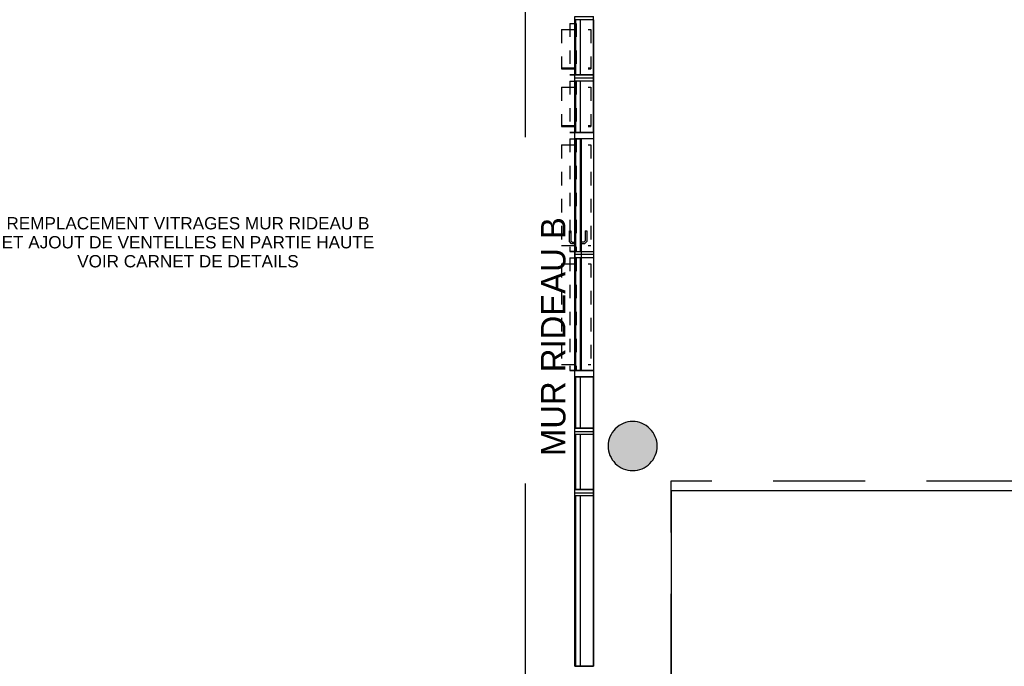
# Model space of a CAD drawing. Extents: x -24342 to 73038, y -9656 to 30949.
# Tile 23 of 170: x 116 to 919, y -2105 to -1578. Entities that reach past the tile are written whole.
import ezdxf

# ---------------------------------------------------------------- set-up
doc = ezdxf.new("R2010")
doc.units = 0
for name, pattern in [('21.0032_xref_rdc_02_pro$0$Tirets A', [220, 110, -110]), ('21.0032_xref_rdc_02_pro$0$Tirets petits', [125, 75, -50]), ('21.0032_xref_rdc_02_pro$0$Traits', [564.444447, 282.222223, -282.222223]), ('ACAD_ISO12W100', [21, 12, -3, 0, -3, 0, -3])]:
    doc.linetypes.add(name, pattern=pattern)
for name, color, linetype in [('0_XREF', 250, 'Continuous'), ('21.0032_xref_rdc_02_pro$0$02-06 Poutre.Construction', 251, 'Continuous'), ('21.0032_xref_rdc_02_pro$0$06-02 Texte 200ème 100ème.Texte', 251, 'Continuous'), ('21.0032_xref_rdc_02_pro$0$06-05 Texte 50ème 20ème - DCE.Texte', 251, 'Continuous'), ('21.0032_xref_rdc_02_pro$0$08-01 2D Dessin général.2D', 251, 'Continuous'), ('21.0032_xref_rdc_02_pro$0$08-01 contour hachures', 251, 'Continuous'), ('21.0032_xref_rdc_02_pro$0$A-AREA-____-OTLN.Modèle IFC', 251, 'Continuous'), ('21.0032_xref_rdc_02_pro$0$A-DOOR-____-OTLN.Modèle IFC', 251, 'Continuous'), ('21.0032_xref_rdc_02_pro$0$A-GLAZ-CURT-OTLN.Modèle IFC', 251, 'Continuous'), ('21.0032_xref_rdc_02_pro$0$A-GLAZ-CWMG-OTLN.Modèle IFC', 251, 'Continuous'), ('21.0032_xref_rdc_02_pro$0$S-COLS-____-OTLN.Modèle IFC', 251, 'Continuous')]:
    doc.layers.add(name, color=color, linetype=linetype)
doc.styles.add('21.0032_xref_rdc_02_pro$0$Standard', font='txt')
doc.styles.add('21.0032_xref_rdc_02_pro$0$STYLE_GENERE_5', font='arial.ttf')

# ---------------------------------------------------------------- blocks, each defined once
blk = doc.blocks.new('21.0032_xref_rdc_02_pro$0$Poteau_8_1', base_point=(6160, -19250))
at = {"layer": '21.0032_xref_rdc_02_pro$0$S-COLS-____-OTLN.Modèle IFC', "linetype": 'Continuous'}
blk.add_hatch(color=256, dxfattribs=at).paths.add_polyline_path([(5960, -19250, 0.414214), (6160, -19450, 0.414214), (6360, -19250, 0.414214), (6160, -19050, 0.414214)])
at = {"layer": '21.0032_xref_rdc_02_pro$0$S-COLS-____-OTLN.Modèle IFC', "linetype": 'Continuous', "flags": 128}
blk.add_lwpolyline([(5960, -19250, 0.414214), (6160, -19450, 0.414214), (6360, -19250, 0.414214), (6160, -19050, 0.414214)], format="xyb", close=True, dxfattribs=at)
blk = doc.blocks.new('21.0032_xref_rdc_02_pro$0$Poutre_125_1', base_point=(5648.7, -17715.1))
at = {"layer": '21.0032_xref_rdc_02_pro$0$02-06 Poutre.Construction', "linetype": '21.0032_xref_rdc_02_pro$0$Tirets A'}
for p, q in [((5648.7, -17715.1), (5648.7, -18631.4)), ((5648.7, -17715.1), (5698.7, -17715.1)), ((5698.7, -17715.1), (5698.7, -18631.4)), ((5648.7, -18631.4), (5698.7, -18631.4))]:
    blk.add_line(p, q, dxfattribs=at)
blk = doc.blocks.new('21.0032_xref_rdc_02_pro$0$Poutre_126_1', base_point=(5648.7, -17715.1))
at = {"layer": '21.0032_xref_rdc_02_pro$0$02-06 Poutre.Construction', "linetype": '21.0032_xref_rdc_02_pro$0$Tirets A'}
for p, q in [((5648.7, -17715.1), (5648.7, -18635)), ((5648.7, -17715.1), (5698.7, -17715.1)), ((5698.7, -17715.1), (5698.7, -18635)), ((5648.7, -18635), (5698.7, -18635))]:
    blk.add_line(p, q, dxfattribs=at)
blk = doc.blocks.new('21.0032_xref_rdc_02_pro$0$Poutre_127_1', base_point=(5648.7, -16745.2))
at = {"layer": '21.0032_xref_rdc_02_pro$0$02-06 Poutre.Construction', "linetype": '21.0032_xref_rdc_02_pro$0$Tirets A'}
for p, q in [((5648.7, -16745.2), (5648.7, -17661.5)), ((5648.7, -16745.2), (5698.7, -16745.2)), ((5698.7, -16745.2), (5698.7, -17661.5)), ((5648.7, -17661.5), (5698.7, -17661.5))]:
    blk.add_line(p, q, dxfattribs=at)
blk = doc.blocks.new('21.0032_xref_rdc_02_pro$0$Poutre_128_1', base_point=(5698.7, -16795.2))
at = {"layer": '21.0032_xref_rdc_02_pro$0$02-06 Poutre.Construction', "linetype": '21.0032_xref_rdc_02_pro$0$Tirets A'}
for p, q in [((5578.7, -16795.2), (5578.7, -17615.1)), ((5578.7, -16795.2), (5818.7, -16795.2)), ((5818.7, -16795.2), (5818.7, -17615.1)), ((5578.7, -17615.1), (5818.7, -17615.1))]:
    blk.add_line(p, q, dxfattribs=at)
blk = doc.blocks.new('21.0032_xref_rdc_02_pro$0$Poutre_129_1', base_point=(5648.7, -16745.2))
at = {"layer": '21.0032_xref_rdc_02_pro$0$02-06 Poutre.Construction', "linetype": '21.0032_xref_rdc_02_pro$0$Tirets A'}
for p, q in [((5648.7, -16745.2), (5648.7, -17665.1)), ((5648.7, -16745.2), (5698.7, -16745.2)), ((5698.7, -16745.2), (5698.7, -17665.1)), ((5648.7, -17665.1), (5698.7, -17665.1))]:
    blk.add_line(p, q, dxfattribs=at)
blk = doc.blocks.new('21.0032_xref_rdc_02_pro$0$Poutre_130_1', base_point=(5648.7, -16275.1))
at = {"layer": '21.0032_xref_rdc_02_pro$0$02-06 Poutre.Construction', "linetype": '21.0032_xref_rdc_02_pro$0$Tirets A'}
for p, q in [((5648.7, -16275.1), (5648.7, -16691.4)), ((5648.7, -16275.1), (5698.7, -16275.1)), ((5698.7, -16275.1), (5698.7, -16691.4)), ((5648.7, -16691.4), (5698.7, -16691.4))]:
    blk.add_line(p, q, dxfattribs=at)
blk = doc.blocks.new('21.0032_xref_rdc_02_pro$0$Poutre_131_1', base_point=(5648.7, -16275.1))
at = {"layer": '21.0032_xref_rdc_02_pro$0$02-06 Poutre.Construction', "linetype": '21.0032_xref_rdc_02_pro$0$Tirets A'}
for p, q in [((5648.7, -16275.1), (5648.7, -16695)), ((5648.7, -16275.1), (5698.7, -16275.1)), ((5698.7, -16275.1), (5698.7, -16695)), ((5648.7, -16695), (5698.7, -16695))]:
    blk.add_line(p, q, dxfattribs=at)
blk = doc.blocks.new('21.0032_xref_rdc_02_pro$0$Poutre_132_1', base_point=(5648.7, -15805.2))
at = {"layer": '21.0032_xref_rdc_02_pro$0$02-06 Poutre.Construction', "linetype": '21.0032_xref_rdc_02_pro$0$Tirets A'}
for p, q in [((5648.7, -15805.2), (5648.7, -16221.5)), ((5648.7, -15805.2), (5698.7, -15805.2)), ((5698.7, -15805.2), (5698.7, -16221.5)), ((5648.7, -16221.5), (5698.7, -16221.5))]:
    blk.add_line(p, q, dxfattribs=at)
blk = doc.blocks.new('21.0032_xref_rdc_02_pro$0$Poutre_133_1', base_point=(5648.7, -15805.2))
at = {"layer": '21.0032_xref_rdc_02_pro$0$02-06 Poutre.Construction', "linetype": '21.0032_xref_rdc_02_pro$0$Tirets A'}
for p, q in [((5648.7, -15805.2), (5648.7, -16225.1)), ((5648.7, -15805.2), (5698.7, -15805.2)), ((5698.7, -15805.2), (5698.7, -16225.1)), ((5648.7, -16225.1), (5698.7, -16225.1))]:
    blk.add_line(p, q, dxfattribs=at)
blk = doc.blocks.new('21.0032_xref_rdc_02_pro$0$Poutre_150_1', base_point=(5698.7, -16795.2))
at = {"layer": '21.0032_xref_rdc_02_pro$0$02-06 Poutre.Construction', "linetype": '21.0032_xref_rdc_02_pro$0$Tirets A'}
for p, q in [((5578.7, -16795.2), (5578.7, -17615.1)), ((5578.7, -16795.2), (5818.7, -16795.2)), ((5818.7, -16795.2), (5818.7, -17615.1)), ((5578.7, -17615.1), (5818.7, -17615.1))]:
    blk.add_line(p, q, dxfattribs=at)
blk = doc.blocks.new('21.0032_xref_rdc_02_pro$0$Poutre_151_1', base_point=(5698.7, -16795.2))
at = {"layer": '21.0032_xref_rdc_02_pro$0$02-06 Poutre.Construction', "linetype": '21.0032_xref_rdc_02_pro$0$Tirets A'}
for p, q in [((5578.7, -16795.2), (5578.7, -17615.1)), ((5578.7, -16795.2), (5818.7, -16795.2)), ((5818.7, -16795.2), (5818.7, -17615.1)), ((5578.7, -17615.1), (5818.7, -17615.1))]:
    blk.add_line(p, q, dxfattribs=at)
blk = doc.blocks.new('21.0032_xref_rdc_02_pro$0$Poutre_152_1', base_point=(5698.7, -16795.2))
at = {"layer": '21.0032_xref_rdc_02_pro$0$02-06 Poutre.Construction', "linetype": '21.0032_xref_rdc_02_pro$0$Tirets A'}
for p, q in [((5578.7, -16795.2), (5578.7, -17615.1)), ((5578.7, -16795.2), (5818.7, -16795.2)), ((5818.7, -16795.2), (5818.7, -17615.1)), ((5578.7, -17615.1), (5818.7, -17615.1))]:
    blk.add_line(p, q, dxfattribs=at)
blk = doc.blocks.new('21.0032_xref_rdc_02_pro$0$Poutre_153_1', base_point=(5698.7, -17765.1))
at = {"layer": '21.0032_xref_rdc_02_pro$0$02-06 Poutre.Construction', "linetype": '21.0032_xref_rdc_02_pro$0$Tirets A'}
for p, q in [((5578.7, -17765.1), (5578.7, -18585)), ((5578.7, -17765.1), (5818.7, -17765.1)), ((5818.7, -17765.1), (5818.7, -18585)), ((5578.7, -18585), (5818.7, -18585))]:
    blk.add_line(p, q, dxfattribs=at)
blk = doc.blocks.new('21.0032_xref_rdc_02_pro$0$Poutre_154_1', base_point=(5698.7, -17765.1))
at = {"layer": '21.0032_xref_rdc_02_pro$0$02-06 Poutre.Construction', "linetype": '21.0032_xref_rdc_02_pro$0$Tirets A'}
for p, q in [((5578.7, -17765.1), (5578.7, -18585)), ((5578.7, -17765.1), (5818.7, -17765.1)), ((5818.7, -17765.1), (5818.7, -18585)), ((5578.7, -18585), (5818.7, -18585))]:
    blk.add_line(p, q, dxfattribs=at)
blk = doc.blocks.new('21.0032_xref_rdc_02_pro$0$Poutre_155_1', base_point=(5698.7, -17765.1))
at = {"layer": '21.0032_xref_rdc_02_pro$0$02-06 Poutre.Construction', "linetype": '21.0032_xref_rdc_02_pro$0$Tirets A'}
for p, q in [((5578.7, -17765.1), (5578.7, -18585)), ((5578.7, -17765.1), (5818.7, -17765.1)), ((5818.7, -17765.1), (5818.7, -18585)), ((5578.7, -18585), (5818.7, -18585))]:
    blk.add_line(p, q, dxfattribs=at)
blk = doc.blocks.new('21.0032_xref_rdc_02_pro$0$Poutre_156_1', base_point=(5698.7, -17765.1))
at = {"layer": '21.0032_xref_rdc_02_pro$0$02-06 Poutre.Construction', "linetype": '21.0032_xref_rdc_02_pro$0$Tirets A'}
for p, q in [((5578.7, -17765.1), (5578.7, -18585)), ((5578.7, -17765.1), (5818.7, -17765.1)), ((5818.7, -17765.1), (5818.7, -18585)), ((5578.7, -18585), (5818.7, -18585))]:
    blk.add_line(p, q, dxfattribs=at)
blk = doc.blocks.new('21.0032_xref_rdc_02_pro$0$Poutre_157_1', base_point=(5698.7, -16325.1))
at = {"layer": '21.0032_xref_rdc_02_pro$0$02-06 Poutre.Construction', "linetype": '21.0032_xref_rdc_02_pro$0$Tirets A'}
for p, q in [((5578.7, -16325.1), (5578.7, -16645)), ((5578.7, -16325.1), (5818.7, -16325.1)), ((5818.7, -16325.1), (5818.7, -16645)), ((5578.7, -16645), (5818.7, -16645))]:
    blk.add_line(p, q, dxfattribs=at)
blk = doc.blocks.new('21.0032_xref_rdc_02_pro$0$Poutre_158_1', base_point=(5698.7, -16325.1))
at = {"layer": '21.0032_xref_rdc_02_pro$0$02-06 Poutre.Construction', "linetype": '21.0032_xref_rdc_02_pro$0$Tirets A'}
for p, q in [((5578.7, -16325.1), (5578.7, -16645)), ((5578.7, -16325.1), (5818.7, -16325.1)), ((5818.7, -16325.1), (5818.7, -16645)), ((5578.7, -16645), (5818.7, -16645))]:
    blk.add_line(p, q, dxfattribs=at)
blk = doc.blocks.new('21.0032_xref_rdc_02_pro$0$Poutre_159_1', base_point=(5698.7, -16325.1))
at = {"layer": '21.0032_xref_rdc_02_pro$0$02-06 Poutre.Construction', "linetype": '21.0032_xref_rdc_02_pro$0$Tirets A'}
for p, q in [((5578.7, -16325.1), (5578.7, -16636.9)), ((5578.7, -16325.1), (5818.7, -16325.1)), ((5818.7, -16325.1), (5818.7, -16636.9)), ((5578.7, -16636.9), (5818.7, -16636.9))]:
    blk.add_line(p, q, dxfattribs=at)
blk = doc.blocks.new('21.0032_xref_rdc_02_pro$0$Poutre_160_1', base_point=(5698.7, -16325.1))
at = {"layer": '21.0032_xref_rdc_02_pro$0$02-06 Poutre.Construction', "linetype": '21.0032_xref_rdc_02_pro$0$Tirets A'}
for p, q in [((5578.7, -16325.1), (5578.7, -16645)), ((5578.7, -16325.1), (5818.7, -16325.1)), ((5818.7, -16325.1), (5818.7, -16645)), ((5578.7, -16645), (5818.7, -16645))]:
    blk.add_line(p, q, dxfattribs=at)
blk = doc.blocks.new('21.0032_xref_rdc_02_pro$0$Poutre_161_1', base_point=(5698.7, -15855.2))
at = {"layer": '21.0032_xref_rdc_02_pro$0$02-06 Poutre.Construction', "linetype": '21.0032_xref_rdc_02_pro$0$Tirets A'}
for p, q in [((5578.7, -15855.2), (5578.7, -16175.1)), ((5578.7, -15855.2), (5818.7, -15855.2)), ((5818.7, -15855.2), (5818.7, -16175.1)), ((5578.7, -16175.1), (5818.7, -16175.1))]:
    blk.add_line(p, q, dxfattribs=at)
blk = doc.blocks.new('21.0032_xref_rdc_02_pro$0$Poutre_162_1', base_point=(5698.7, -15855.2))
at = {"layer": '21.0032_xref_rdc_02_pro$0$02-06 Poutre.Construction', "linetype": '21.0032_xref_rdc_02_pro$0$Tirets A'}
for p, q in [((5578.7, -15855.2), (5578.7, -16175.1)), ((5578.7, -15855.2), (5818.7, -15855.2)), ((5818.7, -15855.2), (5818.7, -16175.1)), ((5578.7, -16175.1), (5818.7, -16175.1))]:
    blk.add_line(p, q, dxfattribs=at)
blk = doc.blocks.new('21.0032_xref_rdc_02_pro$0$Poutre_163_1', base_point=(5698.7, -15855.2))
at = {"layer": '21.0032_xref_rdc_02_pro$0$02-06 Poutre.Construction', "linetype": '21.0032_xref_rdc_02_pro$0$Tirets A'}
for p, q in [((5578.7, -15855.2), (5578.7, -16167)), ((5578.7, -15855.2), (5818.7, -15855.2)), ((5818.7, -15855.2), (5818.7, -16167)), ((5578.7, -16167), (5818.7, -16167))]:
    blk.add_line(p, q, dxfattribs=at)
blk = doc.blocks.new('21.0032_xref_rdc_02_pro$0$Poutre_164_1', base_point=(5698.7, -15855.2))
at = {"layer": '21.0032_xref_rdc_02_pro$0$02-06 Poutre.Construction', "linetype": '21.0032_xref_rdc_02_pro$0$Tirets A'}
for p, q in [((5578.7, -15855.2), (5578.7, -16175.1)), ((5578.7, -15855.2), (5818.7, -15855.2)), ((5818.7, -15855.2), (5818.7, -16175.1)), ((5578.7, -16175.1), (5818.7, -16175.1))]:
    blk.add_line(p, q, dxfattribs=at)
blk = doc.blocks.new('21.0032_xref_rdc_02_pro$0$IFC Extruded[637]_1', base_point=(5690, -16000.1))
at = {"layer": '21.0032_xref_rdc_02_pro$0$A-GLAZ-CURT-OTLN.Modèle IFC', "linetype": 'Continuous'}
for p, q in [((5735, -15775.1), (5695, -15775.1)), ((5695, -15775.1), (5695, -16225.1)), ((5735, -16225.1), (5735, -15775.1)), ((5695, -16225.1), (5735, -16225.1))]:
    blk.add_line(p, q, dxfattribs=at)
blk = doc.blocks.new('21.0032_xref_rdc_02_pro$0$IFC Extruded[638]_1', base_point=(5690, -16485))
at = {"layer": '21.0032_xref_rdc_02_pro$0$A-GLAZ-CURT-OTLN.Modèle IFC', "linetype": 'Continuous'}
for p, q in [((5735, -16275.1), (5695, -16275.1)), ((5695, -16275.1), (5695, -16695)), ((5735, -16695), (5735, -16275.1)), ((5695, -16695), (5735, -16695))]:
    blk.add_line(p, q, dxfattribs=at)
blk = doc.blocks.new('21.0032_xref_rdc_02_pro$0$Elément Modèle 22[639]_1', base_point=(5690, -17690))
at = {"layer": '21.0032_xref_rdc_02_pro$0$A-DOOR-____-OTLN.Modèle IFC', "linetype": 'Continuous'}
for p, q in [((5690, -18635), (5690, -16745)), ((5690, -16745), (5740, -16745)), ((5740, -16745), (5740, -18635)), ((5644, -17495), (5647.9, -17495)), ((5644, -17542.7), (5644, -17495)), ((5647.9, -17495), (5652, -17495)), ((5652, -17495), (5656, -17495)), ((5656, -17495), (5656, -17536.3)), ((5774, -17495), (5777.9, -17495)), ((5774, -17495), (5774, -17536.2)), ((5777.9, -17495), (5782, -17495)), ((5782, -17495), (5786, -17495)), ((5786, -17495), (5786, -17542.6)), ((5644, -17582.6), (5644, -17542.7)), ((5656, -17536.3), (5656, -17577.7)), ((5656, -17577.7), (5667.3, -17589)), ((5774, -17577.5), (5762.5, -17589)), ((5774, -17536.2), (5774, -17577.5)), ((5786, -17542.6), (5786, -17582.5)), ((5662.3, -17601), (5644, -17582.6)), ((5690, -17601), (5662.3, -17601)), ((5667.3, -17589), (5690, -17589)), ((5762.5, -17589), (5740, -17589)), ((5767.5, -17601), (5740, -17601)), ((5786, -17582.5), (5767.5, -17601)), ((5740, -18635), (5690, -18635))]:
    blk.add_line(p, q, dxfattribs=at)
blk = doc.blocks.new('21.0032_xref_rdc_02_pro$0$IFC Extruded[640]_1', base_point=(5690, -18895))
at = {"layer": '21.0032_xref_rdc_02_pro$0$A-GLAZ-CURT-OTLN.Modèle IFC', "linetype": 'Continuous'}
for p, q in [((5735, -18685), (5695, -18685)), ((5695, -18685), (5695, -19105.1)), ((5735, -19105.1), (5735, -18685)), ((5695, -19105.1), (5735, -19105.1))]:
    blk.add_line(p, q, dxfattribs=at)
blk = doc.blocks.new('21.0032_xref_rdc_02_pro$0$IFC Extruded[641]_1', base_point=(5690, -19380.1))
at = {"layer": '21.0032_xref_rdc_02_pro$0$A-GLAZ-CURT-OTLN.Modèle IFC', "linetype": 'Continuous'}
for p, q in [((5735, -19155.1), (5695, -19155.1)), ((5695, -19155.1), (5695, -19605.1)), ((5735, -19605.1), (5735, -19155.1)), ((5695, -19605.1), (5735, -19605.1))]:
    blk.add_line(p, q, dxfattribs=at)
blk = doc.blocks.new('21.0032_xref_rdc_02_pro$0$IFC Extruded[642]_1', base_point=(5690, -20350))
at = {"layer": '21.0032_xref_rdc_02_pro$0$A-GLAZ-CURT-OTLN.Modèle IFC', "linetype": 'Continuous'}
for p, q in [((5735, -19655.1), (5695, -19655.1)), ((5695, -19655.1), (5695, -21045)), ((5735, -21045), (5735, -19655.1)), ((5695, -21045), (5735, -21045))]:
    blk.add_line(p, q, dxfattribs=at)
blk = doc.blocks.new('21.0032_xref_rdc_02_pro$0$IFC Extruded[646]_1', base_point=(5690, -16000.1))
at = {"layer": '21.0032_xref_rdc_02_pro$0$A-GLAZ-CURT-OTLN.Modèle IFC', "linetype": 'Continuous'}
for p, q in [((5735, -15775.1), (5695, -15775.1)), ((5695, -15775.1), (5695, -16225.1)), ((5735, -16225.1), (5735, -15775.1)), ((5695, -16225.1), (5735, -16225.1))]:
    blk.add_line(p, q, dxfattribs=at)
blk = doc.blocks.new('21.0032_xref_rdc_02_pro$0$IFC Extruded[647]_1', base_point=(5690, -16485))
at = {"layer": '21.0032_xref_rdc_02_pro$0$A-GLAZ-CURT-OTLN.Modèle IFC', "linetype": 'Continuous'}
for p, q in [((5735, -16275.1), (5695, -16275.1)), ((5695, -16275.1), (5695, -16695)), ((5735, -16695), (5735, -16275.1)), ((5695, -16695), (5735, -16695))]:
    blk.add_line(p, q, dxfattribs=at)
blk = doc.blocks.new('21.0032_xref_rdc_02_pro$0$IFC Extruded[648]_1', base_point=(5690, -17205))
at = {"layer": '21.0032_xref_rdc_02_pro$0$A-GLAZ-CURT-OTLN.Modèle IFC', "linetype": 'Continuous'}
for p, q in [((5735, -16745), (5695, -16745)), ((5695, -16745), (5695, -17665.1)), ((5735, -17665.1), (5735, -16745)), ((5695, -17665.1), (5735, -17665.1))]:
    blk.add_line(p, q, dxfattribs=at)
blk = doc.blocks.new('21.0032_xref_rdc_02_pro$0$IFC Extruded[649]_1', base_point=(5690, -18175))
at = {"layer": '21.0032_xref_rdc_02_pro$0$A-GLAZ-CURT-OTLN.Modèle IFC', "linetype": 'Continuous'}
for p, q in [((5735, -17715.1), (5695, -17715.1)), ((5695, -17715.1), (5695, -18635)), ((5735, -18635), (5735, -17715.1)), ((5695, -18635), (5735, -18635))]:
    blk.add_line(p, q, dxfattribs=at)
blk = doc.blocks.new('21.0032_xref_rdc_02_pro$0$IFC Extruded[650]_1', base_point=(5690, -18895))
at = {"layer": '21.0032_xref_rdc_02_pro$0$A-GLAZ-CURT-OTLN.Modèle IFC', "linetype": 'Continuous'}
for p, q in [((5735, -18685), (5695, -18685)), ((5695, -18685), (5695, -19105.1)), ((5735, -19105.1), (5735, -18685)), ((5695, -19105.1), (5735, -19105.1))]:
    blk.add_line(p, q, dxfattribs=at)
blk = doc.blocks.new('21.0032_xref_rdc_02_pro$0$IFC Extruded[651]_1', base_point=(5690, -19380.1))
at = {"layer": '21.0032_xref_rdc_02_pro$0$A-GLAZ-CURT-OTLN.Modèle IFC', "linetype": 'Continuous'}
for p, q in [((5735, -19155.1), (5695, -19155.1)), ((5695, -19155.1), (5695, -19605.1)), ((5735, -19605.1), (5735, -19155.1)), ((5695, -19605.1), (5735, -19605.1))]:
    blk.add_line(p, q, dxfattribs=at)
blk = doc.blocks.new('21.0032_xref_rdc_02_pro$0$IFC Extruded[652]_1', base_point=(5690, -20350))
at = {"layer": '21.0032_xref_rdc_02_pro$0$A-GLAZ-CURT-OTLN.Modèle IFC', "linetype": 'Continuous'}
for p, q in [((5735, -19655.1), (5695, -19655.1)), ((5695, -19655.1), (5695, -21045)), ((5735, -21045), (5735, -19655.1)), ((5695, -21045), (5735, -21045))]:
    blk.add_line(p, q, dxfattribs=at)
blk = doc.blocks.new('21.0032_xref_rdc_02_pro$0$IFC Extruded[654]_1', base_point=(5690, -19630.1))
at = {"layer": '21.0032_xref_rdc_02_pro$0$A-GLAZ-CWMG-OTLN.Modèle IFC', "linetype": 'Continuous'}
for p, q in [((5690, -19605.1), (5840, -19605.1)), ((5690, -19655.1), (5690, -19605.1)), ((5840, -19655.1), (5690, -19655.1)), ((5840, -19605.1), (5840, -19655.1))]:
    blk.add_line(p, q, dxfattribs=at)
blk = doc.blocks.new('21.0032_xref_rdc_02_pro$0$IFC Extruded[655]_1', base_point=(5690, -19130.1))
at = {"layer": '21.0032_xref_rdc_02_pro$0$A-GLAZ-CWMG-OTLN.Modèle IFC', "linetype": 'Continuous'}
for p, q in [((5690, -19105.1), (5840, -19105.1)), ((5690, -19155.1), (5690, -19105.1)), ((5840, -19155.1), (5690, -19155.1)), ((5840, -19105.1), (5840, -19155.1))]:
    blk.add_line(p, q, dxfattribs=at)
blk = doc.blocks.new('21.0032_xref_rdc_02_pro$0$IFC Extruded[656]_1', base_point=(5690, -18660))
at = {"layer": '21.0032_xref_rdc_02_pro$0$A-GLAZ-CWMG-OTLN.Modèle IFC', "linetype": 'Continuous'}
for p, q in [((5690, -18635), (5840, -18635)), ((5690, -18685), (5690, -18635)), ((5840, -18685), (5690, -18685)), ((5840, -18635), (5840, -18685))]:
    blk.add_line(p, q, dxfattribs=at)
blk = doc.blocks.new('21.0032_xref_rdc_02_pro$0$IFC Extruded[660]_1', base_point=(5690, -16250.1))
at = {"layer": '21.0032_xref_rdc_02_pro$0$A-GLAZ-CWMG-OTLN.Modèle IFC', "linetype": 'Continuous'}
for p, q in [((5690, -16225.1), (5840, -16225.1)), ((5690, -16275.1), (5690, -16225.1)), ((5840, -16275.1), (5690, -16275.1)), ((5840, -16225.1), (5840, -16275.1))]:
    blk.add_line(p, q, dxfattribs=at)
blk = doc.blocks.new('21.0032_xref_rdc_02_pro$0$IFC Extruded[661]_1', base_point=(5690, -16720))
at = {"layer": '21.0032_xref_rdc_02_pro$0$A-GLAZ-CWMG-OTLN.Modèle IFC', "linetype": 'Continuous'}
for p, q in [((5690, -16695), (5840, -16695)), ((5690, -16745), (5690, -16695)), ((5840, -16695), (5840, -16745)), ((5840, -16745), (5690, -16745))]:
    blk.add_line(p, q, dxfattribs=at)
blk = doc.blocks.new('21.0032_xref_rdc_02_pro$0$IFC Extruded[664]_1', base_point=(5690, -19630.1))
at = {"layer": '21.0032_xref_rdc_02_pro$0$A-GLAZ-CWMG-OTLN.Modèle IFC', "linetype": 'Continuous'}
for p, q in [((5690, -19630.1), (5840, -19630.1)), ((5690, -21045), (5690, -19630.1)), ((5840, -21045), (5840, -19630.1)), ((5690, -21045), (5840, -21045))]:
    blk.add_line(p, q, dxfattribs=at)
blk = doc.blocks.new('21.0032_xref_rdc_02_pro$0$IFC Extruded[665]_1', base_point=(5690, -19130.1))
at = {"layer": '21.0032_xref_rdc_02_pro$0$A-GLAZ-CWMG-OTLN.Modèle IFC', "linetype": 'Continuous'}
for p, q in [((5690, -19130.1), (5840, -19130.1)), ((5690, -19630.1), (5690, -19130.1)), ((5840, -19630.1), (5840, -19130.1)), ((5690, -19630.1), (5840, -19630.1))]:
    blk.add_line(p, q, dxfattribs=at)
blk = doc.blocks.new('21.0032_xref_rdc_02_pro$0$IFC Extruded[666]_1', base_point=(5690, -18685))
at = {"layer": '21.0032_xref_rdc_02_pro$0$A-GLAZ-CWMG-OTLN.Modèle IFC', "linetype": 'Continuous'}
for p, q in [((5690, -18685), (5840, -18685)), ((5690, -19130.1), (5690, -18685)), ((5840, -19130.1), (5840, -18685)), ((5690, -19130.1), (5840, -19130.1))]:
    blk.add_line(p, q, dxfattribs=at)
blk = doc.blocks.new('21.0032_xref_rdc_02_pro$0$IFC Extruded[667]_1', base_point=(5690, -16250.1))
at = {"layer": '21.0032_xref_rdc_02_pro$0$A-GLAZ-CWMG-OTLN.Modèle IFC', "linetype": 'Continuous'}
for p, q in [((5690, -16250.1), (5840, -16250.1)), ((5690, -16695), (5690, -16250.1)), ((5840, -16695), (5840, -16250.1)), ((5690, -16695), (5840, -16695))]:
    blk.add_line(p, q, dxfattribs=at)
blk = doc.blocks.new('21.0032_xref_rdc_02_pro$0$IFC Extruded[668]_1', base_point=(5690, -15750.1))
at = {"layer": '21.0032_xref_rdc_02_pro$0$A-GLAZ-CWMG-OTLN.Modèle IFC', "linetype": 'Continuous'}
for p, q in [((5690, -15750.1), (5840, -15750.1)), ((5690, -16250.1), (5690, -15750.1)), ((5840, -16250.1), (5840, -15750.1)), ((5690, -16250.1), (5840, -16250.1))]:
    blk.add_line(p, q, dxfattribs=at)
blk = doc.blocks.new('21.0032_xref_rdc_02_pro$0$IFC Extruded[670]_1', base_point=(5690, -19630.1))
at = {"layer": '21.0032_xref_rdc_02_pro$0$A-GLAZ-CWMG-OTLN.Modèle IFC', "linetype": 'Continuous'}
for p, q in [((5690, -19605.1), (5840, -19605.1)), ((5690, -19655.1), (5690, -19605.1)), ((5840, -19655.1), (5690, -19655.1)), ((5840, -19605.1), (5840, -19655.1))]:
    blk.add_line(p, q, dxfattribs=at)
blk = doc.blocks.new('21.0032_xref_rdc_02_pro$0$IFC Extruded[671]_1', base_point=(5690, -19130.1))
at = {"layer": '21.0032_xref_rdc_02_pro$0$A-GLAZ-CWMG-OTLN.Modèle IFC', "linetype": 'Continuous'}
for p, q in [((5690, -19105.1), (5840, -19105.1)), ((5690, -19155.1), (5690, -19105.1)), ((5840, -19155.1), (5690, -19155.1)), ((5840, -19105.1), (5840, -19155.1))]:
    blk.add_line(p, q, dxfattribs=at)
blk = doc.blocks.new('21.0032_xref_rdc_02_pro$0$IFC Extruded[675]_1', base_point=(5690, -16250.1))
at = {"layer": '21.0032_xref_rdc_02_pro$0$A-GLAZ-CWMG-OTLN.Modèle IFC', "linetype": 'Continuous'}
for p, q in [((5690, -16225.1), (5840, -16225.1)), ((5690, -16275.1), (5690, -16225.1)), ((5840, -16275.1), (5690, -16275.1)), ((5840, -16225.1), (5840, -16275.1))]:
    blk.add_line(p, q, dxfattribs=at)
blk = doc.blocks.new('21.0032_xref_rdc_02_pro$0$IFC Extruded[678]_1', base_point=(5690, -21045))
at = {"layer": '21.0032_xref_rdc_02_pro$0$A-GLAZ-CWMG-OTLN.Modèle IFC', "linetype": 'Continuous'}
for p, q in [((5840, -19655.1), (5690, -19655.1)), ((5690, -19655.1), (5690, -21045)), ((5840, -19655.1), (5840, -21045)), ((5840, -21045), (5690, -21045))]:
    blk.add_line(p, q, dxfattribs=at)
blk = doc.blocks.new('21.0032_xref_rdc_02_pro$0$IFC Extruded[679]_1', base_point=(5690, -19605.1))
at = {"layer": '21.0032_xref_rdc_02_pro$0$A-GLAZ-CWMG-OTLN.Modèle IFC', "linetype": 'Continuous'}
for p, q in [((5840, -19155.1), (5690, -19155.1)), ((5690, -19155.1), (5690, -19605.1)), ((5840, -19155.1), (5840, -19605.1)), ((5840, -19605.1), (5690, -19605.1))]:
    blk.add_line(p, q, dxfattribs=at)
blk = doc.blocks.new('21.0032_xref_rdc_02_pro$0$IFC Extruded[680]_1', base_point=(5690, -19105.1))
at = {"layer": '21.0032_xref_rdc_02_pro$0$A-GLAZ-CWMG-OTLN.Modèle IFC', "linetype": 'Continuous'}
for p, q in [((5840, -18685), (5690, -18685)), ((5690, -18685), (5690, -19105.1)), ((5840, -18685), (5840, -19105.1)), ((5840, -19105.1), (5690, -19105.1))]:
    blk.add_line(p, q, dxfattribs=at)
blk = doc.blocks.new('21.0032_xref_rdc_02_pro$0$IFC Extruded[681]_1', base_point=(5690, -16695))
at = {"layer": '21.0032_xref_rdc_02_pro$0$A-GLAZ-CWMG-OTLN.Modèle IFC', "linetype": 'Continuous'}
for p, q in [((5840, -16275.1), (5690, -16275.1)), ((5690, -16275.1), (5690, -16695)), ((5840, -16275.1), (5840, -16695)), ((5840, -16695), (5690, -16695))]:
    blk.add_line(p, q, dxfattribs=at)
blk = doc.blocks.new('21.0032_xref_rdc_02_pro$0$IFC Extruded[682]_1', base_point=(5690, -16225.1))
at = {"layer": '21.0032_xref_rdc_02_pro$0$A-GLAZ-CWMG-OTLN.Modèle IFC', "linetype": 'Continuous'}
for p, q in [((5840, -15775.1), (5690, -15775.1)), ((5690, -15775.1), (5690, -16225.1)), ((5840, -15775.1), (5840, -16225.1)), ((5840, -16225.1), (5690, -16225.1))]:
    blk.add_line(p, q, dxfattribs=at)
blk = doc.blocks.new('21.0032_xref_rdc_02_pro$0$IFC Extruded[684]_1', base_point=(5690, -16720))
at = {"layer": '21.0032_xref_rdc_02_pro$0$A-GLAZ-CWMG-OTLN.Modèle IFC', "linetype": 'Continuous'}
for p, q in [((5690, -16695), (5840, -16695)), ((5690, -16745), (5690, -16695)), ((5840, -16695), (5840, -16745)), ((5840, -16745), (5690, -16745))]:
    blk.add_line(p, q, dxfattribs=at)
blk = doc.blocks.new('21.0032_xref_rdc_02_pro$0$IFC Extruded[685]_1', base_point=(5690, -18660))
at = {"layer": '21.0032_xref_rdc_02_pro$0$A-GLAZ-CWMG-OTLN.Modèle IFC', "linetype": 'Continuous'}
for p, q in [((5690, -18635), (5840, -18635)), ((5690, -18685), (5690, -18635)), ((5840, -18685), (5690, -18685)), ((5840, -18635), (5840, -18685))]:
    blk.add_line(p, q, dxfattribs=at)
blk = doc.blocks.new('21.0032_xref_rdc_02_pro$0$IFC Extruded[686]_1', base_point=(5690, -18635))
at = {"layer": '21.0032_xref_rdc_02_pro$0$A-GLAZ-CWMG-OTLN.Modèle IFC', "linetype": 'Continuous'}
for p, q in [((5840, -17690.1), (5690, -17690.1)), ((5690, -17690.1), (5690, -18635)), ((5840, -17690.1), (5840, -18635)), ((5840, -18635), (5690, -18635))]:
    blk.add_line(p, q, dxfattribs=at)
blk = doc.blocks.new('21.0032_xref_rdc_02_pro$0$IFC Extruded[687]_1', base_point=(5690, -17690.1))
at = {"layer": '21.0032_xref_rdc_02_pro$0$A-GLAZ-CWMG-OTLN.Modèle IFC', "linetype": 'Continuous'}
for p, q in [((5690, -17665.1), (5840, -17665.1)), ((5690, -17715.1), (5690, -17665.1)), ((5840, -17715.1), (5690, -17715.1)), ((5840, -17665.1), (5840, -17715.1))]:
    blk.add_line(p, q, dxfattribs=at)
blk = doc.blocks.new('21.0032_xref_rdc_02_pro$0$IFC Extruded[688]_1', base_point=(5690, -17690.1))
at = {"layer": '21.0032_xref_rdc_02_pro$0$A-GLAZ-CWMG-OTLN.Modèle IFC', "linetype": 'Continuous'}
for p, q in [((5840, -16745), (5690, -16745)), ((5690, -16745), (5690, -17690.1)), ((5840, -16745), (5840, -17690.1)), ((5840, -17690.1), (5690, -17690.1))]:
    blk.add_line(p, q, dxfattribs=at)
blk = doc.blocks.new('21.0032_xref_rdc_02_pro')
at = {"layer": '21.0032_xref_rdc_02_pro$0$08-01 2D Dessin général.2D', "linetype": '21.0032_xref_rdc_02_pro$0$Tirets petits', "flags": 128}
blk.add_lwpolyline([(647.45, -2120.4), (647.45, -1953.42), (1151.5, -1953.42), (1151.5, -1386.19)], dxfattribs=at)
at = {"layer": '21.0032_xref_rdc_02_pro$0$08-01 contour hachures', "linetype": '21.0032_xref_rdc_02_pro$0$Traits', "flags": 128}
blk.add_lwpolyline([(528.3, -1391.12), (528.3, -2154.56)], dxfattribs=at)
at = {"layer": '21.0032_xref_rdc_02_pro$0$A-AREA-____-OTLN.Modèle IFC', "linetype": 'Continuous', "flags": 128}
blk.add_lwpolyline([(6560.07, -1366.33, -0.157957), (6506.5, -1249), (6331.27, -1249, -0.214878), (6262.95, -1381.09), (6262.95, -1961.45), (1456.57, -1961.45), (1456.57, -1381.1, -0.215084), (1388.23, -1249), (1227.62, -1249, -0.214969), (1159.45, -1381.05), (1158.27, -1961.45), (647.45, -1961.45), (647.45, -2120.4), (3390, -2120), (3390, -2524), (3610, -2529.1), (3610, -2460), (4101.5, -2460), (4101.53, -2529.1), (4390, -2528.96), (4390, -2120), (8761.09, -2120)], format="xyb", dxfattribs=at)
at = {"layer": '21.0032_xref_rdc_02_pro$0$02-06 Poutre.Construction', "xscale": 0.1, "yscale": 0.1, "zscale": 0.1}
for name, p in [('21.0032_xref_rdc_02_pro$0$Poutre_132_1', (564.87, -1580.52)), ('21.0032_xref_rdc_02_pro$0$Poutre_133_1', (564.87, -1580.52)), ('21.0032_xref_rdc_02_pro$0$Poutre_161_1', (569.87, -1585.52)), ('21.0032_xref_rdc_02_pro$0$Poutre_162_1', (569.87, -1585.52)), ('21.0032_xref_rdc_02_pro$0$Poutre_163_1', (569.87, -1585.52)), ('21.0032_xref_rdc_02_pro$0$Poutre_164_1', (569.87, -1585.52)), ('21.0032_xref_rdc_02_pro$0$Poutre_130_1', (564.87, -1627.51)), ('21.0032_xref_rdc_02_pro$0$Poutre_131_1', (564.87, -1627.51)), ('21.0032_xref_rdc_02_pro$0$Poutre_157_1', (569.87, -1632.51)), ('21.0032_xref_rdc_02_pro$0$Poutre_158_1', (569.87, -1632.51)), ('21.0032_xref_rdc_02_pro$0$Poutre_159_1', (569.87, -1632.51)), ('21.0032_xref_rdc_02_pro$0$Poutre_160_1', (569.87, -1632.51)), ('21.0032_xref_rdc_02_pro$0$Poutre_127_1', (564.87, -1674.52)), ('21.0032_xref_rdc_02_pro$0$Poutre_129_1', (564.87, -1674.52)), ('21.0032_xref_rdc_02_pro$0$Poutre_128_1', (569.87, -1679.52)), ('21.0032_xref_rdc_02_pro$0$Poutre_150_1', (569.87, -1679.52)), ('21.0032_xref_rdc_02_pro$0$Poutre_151_1', (569.87, -1679.52)), ('21.0032_xref_rdc_02_pro$0$Poutre_152_1', (569.87, -1679.52)), ('21.0032_xref_rdc_02_pro$0$Poutre_125_1', (564.87, -1771.51)), ('21.0032_xref_rdc_02_pro$0$Poutre_126_1', (564.87, -1771.51)), ('21.0032_xref_rdc_02_pro$0$Poutre_153_1', (569.87, -1776.51)), ('21.0032_xref_rdc_02_pro$0$Poutre_154_1', (569.87, -1776.51)), ('21.0032_xref_rdc_02_pro$0$Poutre_155_1', (569.87, -1776.51)), ('21.0032_xref_rdc_02_pro$0$Poutre_156_1', (569.87, -1776.51))]:
    blk.add_blockref(name, p, dxfattribs=at)
at = {"layer": '21.0032_xref_rdc_02_pro$0$A-DOOR-____-OTLN.Modèle IFC', "linetype": 'Continuous', "xscale": 0.1, "yscale": 0.1, "zscale": 0.1}
blk.add_blockref('21.0032_xref_rdc_02_pro$0$Elément Modèle 22[639]_1', (569, -1769), dxfattribs=at)
at = {"layer": '21.0032_xref_rdc_02_pro$0$A-GLAZ-CURT-OTLN.Modèle IFC', "linetype": 'Continuous', "xscale": 0.1, "yscale": 0.1, "zscale": 0.1}
for name, p in [('21.0032_xref_rdc_02_pro$0$IFC Extruded[637]_1', (569, -1600.01)), ('21.0032_xref_rdc_02_pro$0$IFC Extruded[646]_1', (569, -1600.01)), ('21.0032_xref_rdc_02_pro$0$IFC Extruded[638]_1', (569, -1648.5)), ('21.0032_xref_rdc_02_pro$0$IFC Extruded[647]_1', (569, -1648.5)), ('21.0032_xref_rdc_02_pro$0$IFC Extruded[648]_1', (569, -1720.5)), ('21.0032_xref_rdc_02_pro$0$IFC Extruded[649]_1', (569, -1817.5)), ('21.0032_xref_rdc_02_pro$0$IFC Extruded[640]_1', (569, -1889.5)), ('21.0032_xref_rdc_02_pro$0$IFC Extruded[650]_1', (569, -1889.5)), ('21.0032_xref_rdc_02_pro$0$IFC Extruded[641]_1', (569, -1938.01)), ('21.0032_xref_rdc_02_pro$0$IFC Extruded[651]_1', (569, -1938.01)), ('21.0032_xref_rdc_02_pro$0$IFC Extruded[642]_1', (569, -2035)), ('21.0032_xref_rdc_02_pro$0$IFC Extruded[652]_1', (569, -2035))]:
    blk.add_blockref(name, p, dxfattribs=at)
at = {"layer": '21.0032_xref_rdc_02_pro$0$A-GLAZ-CWMG-OTLN.Modèle IFC', "linetype": 'Continuous', "xscale": 0.1, "yscale": 0.1, "zscale": 0.1}
for name, p in [('21.0032_xref_rdc_02_pro$0$IFC Extruded[668]_1', (569, -1575.01)), ('21.0032_xref_rdc_02_pro$0$IFC Extruded[682]_1', (569, -1622.51)), ('21.0032_xref_rdc_02_pro$0$IFC Extruded[660]_1', (569, -1625.01)), ('21.0032_xref_rdc_02_pro$0$IFC Extruded[675]_1', (569, -1625.01)), ('21.0032_xref_rdc_02_pro$0$IFC Extruded[667]_1', (569, -1625.01)), ('21.0032_xref_rdc_02_pro$0$IFC Extruded[681]_1', (569, -1669.5)), ('21.0032_xref_rdc_02_pro$0$IFC Extruded[661]_1', (569, -1672)), ('21.0032_xref_rdc_02_pro$0$IFC Extruded[684]_1', (569, -1672)), ('21.0032_xref_rdc_02_pro$0$IFC Extruded[688]_1', (569, -1769.01)), ('21.0032_xref_rdc_02_pro$0$IFC Extruded[687]_1', (569, -1769.01)), ('21.0032_xref_rdc_02_pro$0$IFC Extruded[686]_1', (569, -1863.5)), ('21.0032_xref_rdc_02_pro$0$IFC Extruded[656]_1', (569, -1866)), ('21.0032_xref_rdc_02_pro$0$IFC Extruded[685]_1', (569, -1866)), ('21.0032_xref_rdc_02_pro$0$IFC Extruded[666]_1', (569, -1868.5)), ('21.0032_xref_rdc_02_pro$0$IFC Extruded[680]_1', (569, -1910.51)), ('21.0032_xref_rdc_02_pro$0$IFC Extruded[655]_1', (569, -1913.01)), ('21.0032_xref_rdc_02_pro$0$IFC Extruded[671]_1', (569, -1913.01)), ('21.0032_xref_rdc_02_pro$0$IFC Extruded[665]_1', (569, -1913.01)), ('21.0032_xref_rdc_02_pro$0$IFC Extruded[679]_1', (569, -1960.51)), ('21.0032_xref_rdc_02_pro$0$IFC Extruded[654]_1', (569, -1963.01)), ('21.0032_xref_rdc_02_pro$0$IFC Extruded[670]_1', (569, -1963.01)), ('21.0032_xref_rdc_02_pro$0$IFC Extruded[664]_1', (569, -1963.01)), ('21.0032_xref_rdc_02_pro$0$IFC Extruded[678]_1', (569, -2104.5))]:
    blk.add_blockref(name, p, dxfattribs=at)
at = {"layer": '21.0032_xref_rdc_02_pro$0$S-COLS-____-OTLN.Modèle IFC', "xscale": 0.1, "yscale": 0.1, "zscale": 0.1}
blk.add_blockref('21.0032_xref_rdc_02_pro$0$Poteau_8_1', (616, -1925), dxfattribs=at)
at = {"layer": '21.0032_xref_rdc_02_pro$0$06-02 Texte 200ème 100ème.Texte', "linetype": 'Continuous', "insert": (551.34, -1835.82), "char_height": 20, "attachment_point": 5, "rotation": 90, "style": '21.0032_xref_rdc_02_pro$0$Standard'}
blk.add_mtext('\\A1;MUR RIDEAU B', dxfattribs=at)
at = {"layer": '21.0032_xref_rdc_02_pro$0$06-05 Texte 50ème 20ème - DCE.Texte', "linetype": 'Continuous', "insert": (253.2, -1758.96), "char_height": 10, "attachment_point": 5, "line_spacing_factor": 0.9285, "style": '21.0032_xref_rdc_02_pro$0$STYLE_GENERE_5'}
blk.add_mtext('\\A1;REMPLACEMENT VITRAGES MUR RIDEAU B\\PET AJOUT DE VENTELLES EN PARTIE HAUTE\\PVOIR CARNET DE DETAILS', dxfattribs=at)

msp = doc.modelspace()

# ---------------------------------------------------------------- block references
at = {"layer": '0_XREF', "linetype": 'ACAD_ISO12W100'}
msp.add_blockref('21.0032_xref_rdc_02_pro', (0, 0), dxfattribs=at)

doc.saveas('drawing.dxf')
